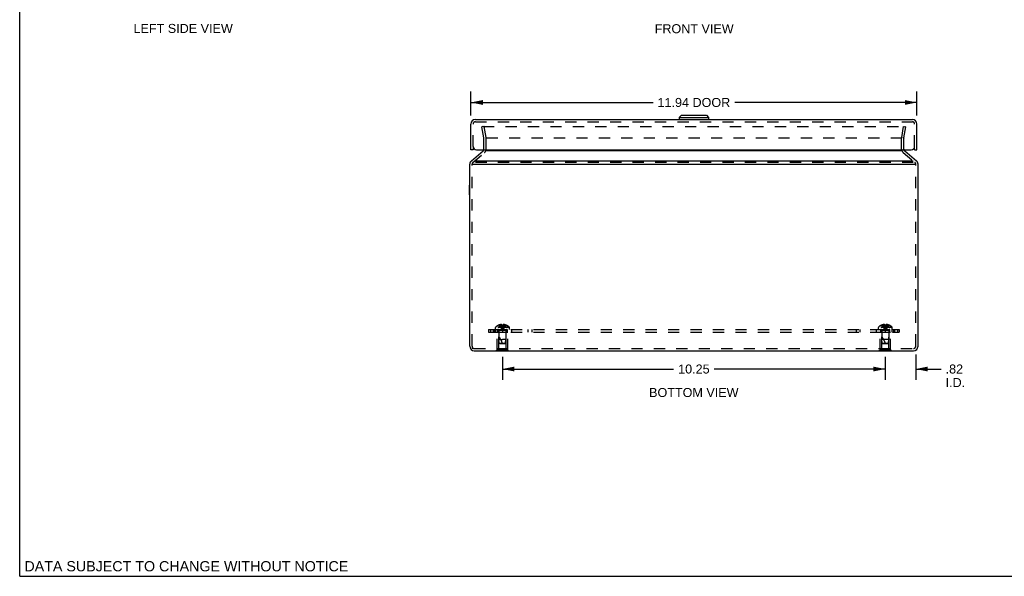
# Model space of a CAD drawing. Header units: inches. Extents: x 0 to 54.6, y 0 to 35.4.
# Tile 1 of 19: x 0 to 26.4, y 0 to 14.9. Entities that reach past the tile are written whole.
import ezdxf

# ---------------------------------------------------------------- set-up
doc = ezdxf.new("R2010")
doc.units = ezdxf.units.IN
doc.header["$LTSCALE"] = 3.005357
doc.header["$MEASUREMENT"] = 0
doc.linetypes.add('HIDDEN', pattern=[0.2, 0.1, -0.1])
doc.layers.get('0').update_dxf_attribs({"linetype": 'CONTINUOUS'})
for name, color, linetype in [('DEFAULT_2', 8, 'HIDDEN'), ('DIMENSIONS', 7, 'CONTINUOUS'), ('DOOR_ASSEMBLY', 7, 'CONTINUOUS'), ('SUBPANEL', 7, 'CONTINUOUS')]:
    doc.layers.add(name, color=color, linetype=linetype)
doc.styles.get("Standard").update_dxf_attribs({"font": 'arial.ttf'})
doc.dimstyles.new('DIMSTYLE_1', dxfattribs={"dimtxt": 0.241071, "dimasz": 0.321429, "dimexe": 0.09, "dimexo": 0.07, "dimgap": 0.0375, "dimtad": 0, "dimtih": 1, "dimtoh": 1, "dimzin": 4, "dimdsep": 46, "dimtxsty": 'Standard', "dimblk": '_FILLED', "dimblk1": '_FILLED', "dimblk2": '_FILLED', "dimcen": 0.09, "dimadec": 3, "dimazin": 1, "dimtfac": 1, "dimtdec": 3, "dimtofl": 0, "dimtmove": 0, "dimatfit": 3, "dimldrblk": '_FILLED', "dimfxl": 0, "dimtolj": 1, "dimtzin": 4, "dimarcsym": 0})

# ---------------------------------------------------------------- blocks, each defined once
blk = doc.blocks.new('_FILLED')
at = {"color": 0, "linetype": 'ByBlock'}
blk.add_solid([(0, 0), (-1, 0.2), (-1, -0.2)], dxfattribs=at)
blk = doc.blocks.new('*D5')
at = {"layer": 'DIMENSIONS', "color": 2, "linetype": 'Continuous'}
for p, q in [((23.175, 5.811), (23.175, 5.257)), ((23.99, 5.931), (23.99, 5.257)), ((23.175, 5.546), (22.532, 5.546)), ((23.99, 5.546), (24.668, 5.546))]:
    blk.add_line(p, q, dxfattribs=at)
at = {"layer": 'DIMENSIONS', "color": 2, "linetype": 'Continuous', "xscale": 0.3214285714, "yscale": 0.3214285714, "zscale": 0.3214285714}
blk.add_blockref('_FILLED', (23.175, 5.546), dxfattribs=at)
at = {"layer": 'DIMENSIONS', "color": 2, "linetype": 'Continuous', "xscale": 0.3214285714, "yscale": 0.3214285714, "zscale": 0.3214285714, "rotation": 180}
blk.add_blockref('_FILLED', (23.99, 5.546), dxfattribs=at)
at = {"layer": 'DIMENSIONS', "color": 2, "linetype": 'Continuous', "insert": (24.789, 5.667), "char_height": 0.2411, "width": 0.52247, "attachment_point": 1, "line_spacing_factor": 0.9}
blk.add_mtext('.82\\PI.D.', dxfattribs=at)
blk = doc.blocks.new('*D11')
at = {"layer": 'DIMENSIONS', "color": 2, "linetype": 'Continuous'}
for p, q in [((12.925, 5.871), (12.925, 5.257)), ((23.175, 5.871), (23.175, 5.257)), ((12.925, 5.546), (17.508, 5.546)), ((23.175, 5.546), (18.592, 5.546))]:
    blk.add_line(p, q, dxfattribs=at)
at = {"layer": 'DIMENSIONS', "color": 2, "linetype": 'Continuous', "xscale": 0.3214285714, "yscale": 0.3214285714, "zscale": 0.3214285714, "rotation": 180}
blk.add_blockref('_FILLED', (12.925, 5.546), dxfattribs=at)
at = {"layer": 'DIMENSIONS', "color": 2, "linetype": 'Continuous', "xscale": 0.3214285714, "yscale": 0.3214285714, "zscale": 0.3214285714}
blk.add_blockref('_FILLED', (23.175, 5.546), dxfattribs=at)
at = {"layer": 'DIMENSIONS', "color": 2, "linetype": 'Continuous', "insert": (18.05, 5.667), "char_height": 0.2411, "width": 0.84241, "attachment_point": 2, "line_spacing_factor": 0.9}
blk.add_mtext('10.25', dxfattribs=at)
blk = doc.blocks.new('*D14')
at = {"layer": 'DIMENSIONS', "color": 2, "linetype": 'Continuous'}
for p, q in [((12.08, 12.326), (12.08, 12.968)), ((24.02, 12.326), (24.02, 12.968)), ((12.08, 12.679), (16.957, 12.679)), ((24.02, 12.679), (19.143, 12.679))]:
    blk.add_line(p, q, dxfattribs=at)
at = {"layer": 'DIMENSIONS', "color": 2, "linetype": 'Continuous', "xscale": 0.3214285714, "yscale": 0.3214285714, "zscale": 0.3214285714, "rotation": 180}
blk.add_blockref('_FILLED', (12.08, 12.679), dxfattribs=at)
at = {"layer": 'DIMENSIONS', "color": 2, "linetype": 'Continuous', "xscale": 0.3214285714, "yscale": 0.3214285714, "zscale": 0.3214285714}
blk.add_blockref('_FILLED', (24.02, 12.679), dxfattribs=at)
at = {"layer": 'DIMENSIONS', "color": 2, "linetype": 'Continuous', "insert": (18.05, 12.799), "char_height": 0.2411, "width": 1.9447, "attachment_point": 2, "line_spacing_factor": 0.9}
blk.add_mtext('11.94 DOOR', dxfattribs=at)

msp = doc.modelspace()

# ---------------------------------------------------------------- linework, layer by layer
at = {"color": 7, "linetype": 'Continuous'}
for p, q in [((0, 0), (0, 35.357)), ((23.988, 11.029), (23.99, 11.029)), ((12.046, 10.207), (12.046, 10.463)), ((12.046, 10.463), (12.05, 10.463)), ((12.046, 10.207), (12.05, 10.207)), ((12.128, 6.088), (12.128, 6.103)), ((12.769, 6.032), (12.769, 6.036)), ((13.081, 6.032), (12.769, 6.032)), ((12.925, 6.032), (12.925, 6.036)), ((13.081, 6.032), (13.081, 6.036)), ((23.019, 6.032), (23.019, 6.036)), ((23.331, 6.032), (23.019, 6.032)), ((23.175, 6.032), (23.175, 6.036)), ((23.331, 6.032), (23.331, 6.036)), ((0, 0), (54.643, 0))]:
    msp.add_line(p, q, dxfattribs=at)
at = {"color": 3, "linetype": 'Continuous'}
for p, q in [((12.093, 11.121), (12.406, 11.384)), ((23.611, 11.384), (12.489, 11.384)), ((23.694, 11.384), (24.007, 11.121)), ((12.175, 11.121), (23.924, 11.121)), ((12.05, 6.156), (12.05, 11.029)), ((12.112, 11.029), (23.988, 11.029)), ((24.05, 6.156), (24.05, 11.029)), ((12.17, 6.036), (23.93, 6.036))]:
    msp.add_line(p, q, dxfattribs=at)
for centre, radius, start, end in [((12.368, 11.43), 0.06, 310, 341.6662), ((23.732, 11.43), 0.06, 198.3338, 230), ((12.17, 11.029), 0.12, 130, 180), ((23.93, 11.029), 0.12, 0, 50), ((12.17, 6.156), 0.12, 180, 270), ((23.93, 6.156), 0.12, 270, 360)]:
    msp.add_arc(centre, radius, start, end, dxfattribs=at)
at = {"layer": 'DEFAULT_2', "color": 8, "linetype": 'HIDDEN'}
for p, q in [((12.433, 12.036), (12.374, 12.026)), ((12.427, 11.729), (12.374, 12.026)), ((12.404, 12.036), (23.696, 12.036)), ((12.486, 11.739), (12.433, 12.036)), ((23.614, 11.739), (23.666, 12.036)), ((23.666, 12.036), (23.725, 12.026)), ((23.673, 11.729), (23.725, 12.026)), ((12.428, 11.43), (12.428, 11.719)), ((12.488, 11.43), (12.488, 11.719)), ((12.499, 11.729), (23.6, 11.729)), ((23.612, 11.43), (23.612, 11.719)), ((23.672, 11.43), (23.672, 11.719)), ((12.131, 11.075), (12.445, 11.338)), ((23.655, 11.338), (23.968, 11.075)), ((23.924, 11.075), (12.175, 11.075)), ((12.11, 11.01), (12.11, 11.029)), ((12.11, 6.182), (12.11, 11.01)), ((23.99, 11.01), (23.99, 11.029)), ((23.99, 6.182), (23.99, 11.01)), ((12.738, 6.607), (12.738, 6.654)), ((13.111, 6.654), (12.738, 6.654)), ((12.738, 6.607), (13.111, 6.607)), ((13.105, 6.668), (12.745, 6.668)), ((12.825, 6.72), (12.826, 6.72)), ((12.827, 6.72), (12.826, 6.72)), ((12.909, 6.72), (12.827, 6.72)), ((12.856, 6.72), (12.856, 6.73)), ((12.89, 6.72), (12.89, 6.735)), ((12.909, 6.72), (12.909, 6.73)), ((12.909, 6.72), (12.912, 6.698)), ((12.909, 6.72), (12.909, 6.72)), ((12.909, 6.72), (12.912, 6.72)), ((12.912, 6.698), (12.914, 6.676)), ((12.914, 6.677), (12.916, 6.656)), ((12.916, 6.656), (12.919, 6.635)), ((12.922, 6.72), (12.925, 6.72)), ((12.925, 6.72), (12.927, 6.72)), ((12.94, 6.72), (12.938, 6.698)), ((12.938, 6.72), (12.94, 6.72)), ((12.94, 6.73), (12.94, 6.72)), ((12.94, 6.72), (12.94, 6.72)), ((13.023, 6.72), (12.94, 6.72)), ((12.96, 6.72), (12.96, 6.735)), ((12.993, 6.72), (12.993, 6.73)), ((13.024, 6.72), (13.023, 6.72)), ((13.024, 6.72), (13.024, 6.72)), ((13.111, 6.607), (13.111, 6.654)), ((23.361, 6.654), (22.988, 6.654)), ((22.988, 6.607), (22.988, 6.654)), ((22.988, 6.607), (23.361, 6.607)), ((23.355, 6.668), (22.995, 6.668)), ((23.076, 6.72), (23.075, 6.72)), ((23.077, 6.72), (23.076, 6.72)), ((23.159, 6.72), (23.077, 6.72)), ((23.106, 6.72), (23.106, 6.73)), ((23.14, 6.72), (23.14, 6.735)), ((23.159, 6.72), (23.159, 6.73)), ((23.162, 6.72), (23.159, 6.72)), ((23.159, 6.72), (23.162, 6.698)), ((23.159, 6.72), (23.159, 6.72)), ((23.162, 6.698), (23.164, 6.676)), ((23.164, 6.677), (23.166, 6.656)), ((23.166, 6.656), (23.169, 6.635)), ((23.175, 6.72), (23.172, 6.72)), ((23.177, 6.72), (23.175, 6.72)), ((23.19, 6.72), (23.188, 6.72)), ((23.19, 6.72), (23.188, 6.698)), ((23.19, 6.73), (23.19, 6.72)), ((23.273, 6.72), (23.19, 6.72)), ((23.19, 6.72), (23.19, 6.72)), ((23.21, 6.72), (23.21, 6.735)), ((23.243, 6.72), (23.243, 6.73)), ((23.274, 6.72), (23.273, 6.72)), ((23.274, 6.72), (23.274, 6.72)), ((23.361, 6.607), (23.361, 6.654)), ((12.785, 6.053), (12.785, 6.532)), ((12.785, 6.532), (13.065, 6.532)), ((12.83, 6.522), (12.82, 6.532)), ((12.83, 6.095), (12.83, 6.522)), ((13.02, 6.522), (12.83, 6.522)), ((12.831, 6.579), (12.831, 6.332)), ((13.019, 6.579), (12.831, 6.579)), ((12.84, 6.242), (12.831, 6.332)), ((12.831, 6.332), (12.925, 6.332)), ((13.019, 6.332), (12.925, 6.332)), ((13.01, 6.242), (13.019, 6.332)), ((13.019, 6.579), (13.019, 6.332)), ((13.02, 6.522), (13.03, 6.532)), ((13.02, 6.095), (13.02, 6.522)), ((13.065, 6.053), (13.065, 6.532)), ((23.035, 6.532), (23.315, 6.532)), ((23.035, 6.053), (23.035, 6.532)), ((23.08, 6.522), (23.07, 6.532)), ((23.27, 6.522), (23.08, 6.522)), ((23.08, 6.095), (23.08, 6.522)), ((23.269, 6.579), (23.081, 6.579)), ((23.081, 6.579), (23.081, 6.332)), ((23.269, 6.332), (23.081, 6.332)), ((23.09, 6.242), (23.081, 6.332)), ((23.26, 6.242), (23.269, 6.332)), ((23.269, 6.579), (23.269, 6.332)), ((23.27, 6.522), (23.28, 6.532)), ((23.27, 6.095), (23.27, 6.522)), ((23.315, 6.053), (23.315, 6.532)), ((12.11, 6.156), (12.11, 6.182)), ((12.17, 6.096), (23.93, 6.096)), ((12.83, 6.095), (13.02, 6.095)), ((12.851, 6.232), (12.84, 6.242)), ((12.84, 6.242), (13.01, 6.242)), ((12.851, 6.232), (12.999, 6.232)), ((12.999, 6.232), (13.01, 6.242)), ((23.08, 6.095), (23.27, 6.095)), ((23.09, 6.242), (23.26, 6.242)), ((23.101, 6.232), (23.09, 6.242)), ((23.101, 6.232), (23.249, 6.232)), ((23.249, 6.232), (23.26, 6.242)), ((23.99, 6.156), (23.99, 6.182)), ((12.769, 6.036), (12.769, 6.053)), ((13.081, 6.053), (12.769, 6.053)), ((12.925, 6.036), (12.925, 6.053)), ((13.081, 6.036), (13.081, 6.053)), ((23.331, 6.053), (23.019, 6.053)), ((23.019, 6.036), (23.019, 6.053)), ((23.175, 6.036), (23.175, 6.053)), ((23.331, 6.036), (23.331, 6.053))]:
    msp.add_line(p, q, dxfattribs=at)
for points in [[(12.404, 12.036), (12.403, 12.036), (12.402, 12.036), (12.402, 12.036), (12.401, 12.036), (12.401, 12.036), (12.4, 12.035), (12.4, 12.035), (12.399, 12.035), (12.399, 12.034), (12.398, 12.034), (12.398, 12.034), (12.397, 12.033), (12.397, 12.033), (12.397, 12.032), (12.396, 12.031), (12.396, 12.031), (12.396, 12.03)], [(12.396, 12.03), (12.396, 12.03), (12.396, 12.029), (12.396, 12.028)], [(12.396, 12.028), (12.396, 12.028), (12.396, 12.028), (12.396, 12.027)], [(23.696, 12.036), (23.697, 12.036), (23.697, 12.036), (23.698, 12.036), (23.699, 12.036), (23.699, 12.036), (23.7, 12.035), (23.7, 12.035), (23.701, 12.035), (23.701, 12.034), (23.702, 12.034), (23.702, 12.034), (23.703, 12.033), (23.703, 12.033), (23.703, 12.032), (23.703, 12.031), (23.704, 12.031), (23.704, 12.03), (23.704, 12.03), (23.704, 12.029), (23.704, 12.028)], [(23.704, 12.028), (23.704, 12.028), (23.704, 12.028), (23.704, 12.027)], [(12.826, 6.72), (12.839, 6.698), (12.854, 6.676), (12.87, 6.656), (12.887, 6.635), (12.905, 6.615), (12.925, 6.596)], [(12.89, 6.735), (12.886, 6.735), (12.882, 6.735), (12.877, 6.734), (12.873, 6.734), (12.869, 6.733), (12.865, 6.732), (12.861, 6.731), (12.856, 6.73)], [(12.856, 6.72), (12.866, 6.698), (12.876, 6.677), (12.887, 6.656), (12.899, 6.635), (12.911, 6.616), (12.925, 6.596)], [(12.909, 6.73), (12.907, 6.731), (12.904, 6.732), (12.902, 6.733), (12.899, 6.734), (12.897, 6.734), (12.895, 6.735), (12.892, 6.735), (12.89, 6.735)], [(12.89, 6.72), (12.895, 6.698), (12.9, 6.677), (12.906, 6.656), (12.912, 6.635), (12.918, 6.616), (12.925, 6.596)], [(12.925, 6.72), (12.922, 6.72), (12.92, 6.72), (12.917, 6.72), (12.915, 6.72), (12.912, 6.72), (12.909, 6.72)], [(12.915, 6.72), (12.917, 6.72), (12.92, 6.72)], [(12.919, 6.635), (12.922, 6.615), (12.925, 6.596)], [(12.919, 6.635), (12.922, 6.616), (12.925, 6.596)], [(12.96, 6.72), (12.955, 6.698), (12.95, 6.677), (12.944, 6.656), (12.938, 6.635), (12.932, 6.616), (12.925, 6.596)], [(12.993, 6.72), (12.984, 6.698), (12.974, 6.677), (12.963, 6.656), (12.951, 6.635), (12.938, 6.616), (12.925, 6.596)], [(13.024, 6.72), (13.01, 6.698), (12.996, 6.676), (12.98, 6.656), (12.963, 6.635), (12.944, 6.615), (12.925, 6.596)], [(12.94, 6.72), (12.938, 6.72), (12.935, 6.72), (12.933, 6.72), (12.93, 6.72), (12.927, 6.72), (12.925, 6.72)], [(12.938, 6.698), (12.936, 6.676), (12.933, 6.656), (12.931, 6.635), (12.928, 6.615), (12.925, 6.596)], [(12.936, 6.677), (12.933, 6.656), (12.931, 6.635), (12.928, 6.616), (12.925, 6.596)], [(12.93, 6.72), (12.933, 6.72), (12.935, 6.72)], [(12.96, 6.735), (12.957, 6.735), (12.955, 6.735), (12.953, 6.734), (12.95, 6.734), (12.948, 6.733), (12.945, 6.732), (12.943, 6.731), (12.94, 6.73)], [(12.993, 6.73), (12.989, 6.731), (12.985, 6.732), (12.981, 6.733), (12.977, 6.734), (12.972, 6.734), (12.968, 6.735), (12.964, 6.735), (12.96, 6.735)], [(23.076, 6.72), (23.089, 6.698), (23.104, 6.676), (23.12, 6.656), (23.137, 6.635), (23.155, 6.615), (23.175, 6.596)], [(23.14, 6.735), (23.136, 6.735), (23.132, 6.735), (23.127, 6.734), (23.123, 6.734), (23.119, 6.733), (23.115, 6.732), (23.111, 6.731), (23.106, 6.73)], [(23.106, 6.72), (23.116, 6.698), (23.126, 6.677), (23.137, 6.656), (23.149, 6.635), (23.161, 6.616), (23.175, 6.596)], [(23.159, 6.73), (23.157, 6.731), (23.154, 6.732), (23.152, 6.733), (23.149, 6.734), (23.147, 6.734), (23.145, 6.735), (23.142, 6.735), (23.14, 6.735)], [(23.14, 6.72), (23.145, 6.698), (23.15, 6.677), (23.156, 6.656), (23.162, 6.635), (23.168, 6.616), (23.175, 6.596)], [(23.159, 6.72), (23.162, 6.72), (23.165, 6.72), (23.167, 6.72), (23.17, 6.72), (23.172, 6.72), (23.175, 6.72)], [(23.17, 6.72), (23.167, 6.72), (23.165, 6.72)], [(23.169, 6.635), (23.172, 6.615), (23.175, 6.596)], [(23.169, 6.635), (23.172, 6.616), (23.175, 6.596)], [(23.175, 6.72), (23.177, 6.72), (23.18, 6.72), (23.183, 6.72), (23.185, 6.72), (23.188, 6.72), (23.19, 6.72)], [(23.21, 6.72), (23.205, 6.698), (23.2, 6.677), (23.194, 6.656), (23.188, 6.635), (23.182, 6.616), (23.175, 6.596)], [(23.243, 6.72), (23.234, 6.698), (23.224, 6.677), (23.213, 6.656), (23.201, 6.635), (23.188, 6.616), (23.175, 6.596)], [(23.274, 6.72), (23.26, 6.698), (23.246, 6.676), (23.23, 6.656), (23.213, 6.635), (23.194, 6.615), (23.175, 6.596)], [(23.188, 6.698), (23.186, 6.676), (23.183, 6.656), (23.181, 6.635), (23.178, 6.615), (23.175, 6.596)], [(23.186, 6.677), (23.183, 6.656), (23.181, 6.635), (23.178, 6.616), (23.175, 6.596)], [(23.185, 6.72), (23.183, 6.72), (23.18, 6.72)], [(23.21, 6.735), (23.207, 6.735), (23.205, 6.735), (23.203, 6.734), (23.2, 6.734), (23.198, 6.733), (23.195, 6.732), (23.193, 6.731), (23.19, 6.73)], [(23.243, 6.73), (23.239, 6.731), (23.235, 6.732), (23.231, 6.733), (23.227, 6.734), (23.222, 6.734), (23.218, 6.735), (23.214, 6.735), (23.21, 6.735)]]:
    msp.add_lwpolyline(points, dxfattribs=at)
for centre, radius, start, end in [((12.368, 11.719), 0.06, 0, 10), ((12.368, 11.719), 0.12, 0, 10), ((23.732, 11.719), 0.12, 170, 180), ((23.732, 11.719), 0.06, 170, 180), ((12.368, 11.43), 0.06, 341.6662, 360), ((12.368, 11.43), 0.12, 310, 360), ((23.732, 11.43), 0.12, 180, 230), ((23.732, 11.43), 0.06, 180, 198.3338), ((12.17, 11.029), 0.06, 130, 180), ((23.93, 11.029), 0.06, 0, 50), ((12.758, 6.654), 0.02, 133.5138, 180), ((12.925, 6.478), 0.262, 112.3613, 133.5138), ((12.803, 6.579), 0.0282, 0, 90), ((12.925, 6.478), 0.261, 105.1941, 112.0894), ((12.925, 6.478), 0.261, 67.9106, 74.8059), ((13.047, 6.579), 0.0282, 90, 180), ((12.925, 6.478), 0.262, 46.4862, 67.6387), ((13.091, 6.654), 0.02, 0, 46.4862), ((23.008, 6.654), 0.02, 133.5138, 180), ((23.175, 6.478), 0.262, 112.3613, 133.5138), ((23.053, 6.579), 0.0282, 0, 90), ((23.175, 6.478), 0.261, 105.1941, 112.0894), ((23.175, 6.478), 0.261, 67.9106, 74.8059), ((23.297, 6.579), 0.0282, 90, 180), ((23.175, 6.478), 0.262, 46.4862, 67.6387), ((23.341, 6.654), 0.02, 0, 46.4862), ((12.38, 6.062), 0.571, 17.3354, 37.8138), ((22.63, 6.062), 0.571, 17.3354, 37.8138), ((12.17, 6.156), 0.06, 180, 270), ((23.93, 6.156), 0.06, 270, 360)]:
    msp.add_arc(centre, radius, start, end, dxfattribs=at)
at = {"layer": 'DOOR_ASSEMBLY', "color": 3, "linetype": 'Continuous'}
for p, q in [((12.2, 12.221), (23.9, 12.221)), ((12.08, 11.411), (12.08, 12.101)), ((24.02, 11.411), (24.02, 12.101)), ((12.23, 11.411), (23.87, 11.411))]:
    msp.add_line(p, q, dxfattribs=at)
at = {"layer": 'DOOR_ASSEMBLY', "color": 8, "linetype": 'HIDDEN'}
for p, q in [((12.2, 12.161), (23.9, 12.161)), ((12.14, 11.501), (12.14, 12.101)), ((23.96, 11.501), (23.96, 12.101)), ((12.14, 11.501), (12.14, 11.411)), ((23.96, 11.411), (23.96, 11.501))]:
    msp.add_line(p, q, dxfattribs=at)
at = {"layer": 'DOOR_ASSEMBLY', "color": 7, "linetype": 'Continuous'}
for p, q in [((13.762, 12.225), (13.762, 12.221)), ((13.762, 12.225), (14.018, 12.225)), ((14.018, 12.225), (14.018, 12.221)), ((17.715, 12.339), (17.656, 12.28)), ((17.656, 12.28), (17.656, 12.221)), ((17.656, 12.28), (18.444, 12.28)), ((17.715, 12.339), (18.385, 12.339)), ((18.385, 12.339), (18.444, 12.28)), ((18.444, 12.28), (18.444, 12.221)), ((12.14, 11.411), (12.08, 11.411)), ((23.96, 11.411), (24.02, 11.411))]:
    msp.add_line(p, q, dxfattribs=at)
at = {"layer": 'DOOR_ASSEMBLY', "color": 3, "linetype": 'Continuous'}
for centre, radius, start, end in [((12.2, 12.101), 0.12, 90, 180), ((23.9, 12.101), 0.12, 0, 90), ((12.23, 11.501), 0.09, 180, 270), ((23.87, 11.501), 0.09, 270, 360)]:
    msp.add_arc(centre, radius, start, end, dxfattribs=at)
at = {"layer": 'DOOR_ASSEMBLY', "color": 8, "linetype": 'HIDDEN'}
for centre, start, end in [((12.2, 12.101), 90, 180), ((23.9, 12.101), 0, 90)]:
    msp.add_arc(centre, 0.06, start, end, dxfattribs=at)
at = {"layer": 'SUBPANEL', "color": 8, "linetype": 'HIDDEN'}
for p, q in [((12.55, 6.607), (12.55, 6.532)), ((12.55, 6.607), (23.55, 6.607)), ((12.602, 6.607), (12.602, 6.532)), ((12.675, 6.607), (12.675, 6.532)), ((12.704, 6.607), (12.704, 6.532)), ((12.744, 6.532), (12.744, 6.607)), ((12.8, 6.532), (12.8, 6.607)), ((12.816, 6.532), (12.816, 6.607)), ((12.925, 6.607), (12.925, 6.532)), ((13.034, 6.532), (13.034, 6.607)), ((13.05, 6.607), (13.05, 6.532)), ((13.167, 6.607), (13.167, 6.532)), ((13.606, 6.607), (13.606, 6.532)), ((13.708, 6.607), (13.708, 6.532)), ((22.392, 6.607), (22.392, 6.532)), ((22.493, 6.607), (22.493, 6.532)), ((22.933, 6.607), (22.933, 6.532)), ((23.05, 6.607), (23.05, 6.532)), ((23.066, 6.532), (23.066, 6.607)), ((23.175, 6.607), (23.175, 6.532)), ((23.284, 6.532), (23.284, 6.607)), ((23.3, 6.532), (23.3, 6.607)), ((23.356, 6.532), (23.356, 6.607)), ((23.396, 6.607), (23.396, 6.532)), ((23.425, 6.607), (23.425, 6.532)), ((23.498, 6.607), (23.498, 6.532)), ((23.55, 6.607), (23.55, 6.532)), ((12.55, 6.532), (23.55, 6.532))]:
    msp.add_line(p, q, dxfattribs=at)

# ---------------------------------------------------------------- texts
at = {"layer": 'DIMENSIONS', "color": 2, "linetype": 'Continuous', "attachment_point": 2, "line_spacing_factor": 0.9}
for s, insert, char_height, width in [('LEFT SIDE VIEW', (4.377, 14.78), 0.24107, 2.65089), ('FRONT VIEW', (18.058, 14.773), 0.2411, 2.1096), ('BOTTOM VIEW', (18.048, 5.038), 0.24107, 2.38921), ('DATA SUBJECT TO CHANGE WITHOUT NOTICE', (4.462, 0.406), 0.27321, 8.65551)]:
    msp.add_mtext(s, dxfattribs=dict(at, insert=insert, char_height=char_height, width=width))

# ---------------------------------------------------------------- dimensions: what is measured, and where the dimension line sits
at = {"layer": 'DIMENSIONS', "color": 2, "linetype": 'Continuous'}
dim = msp.add_linear_dim(base=(24.02, 12.679), p1=(12.08, 12.256), p2=(24.02, 12.256), text='<> DOOR', dimstyle='DIMSTYLE_1', dxfattribs=at)
dim.commit()
dim.dimension.update_dxf_attribs({"geometry": '*D14', "text_midpoint": (18.05, 12.679), "dimtype": 160})
dim = msp.add_linear_dim(base=(12.925, 5.546), p1=(23.175, 5.941), p2=(12.925, 5.941), angle=180, dimstyle='DIMSTYLE_1', dxfattribs=at)
dim.commit()
dim.dimension.update_dxf_attribs({"geometry": '*D11', "text_midpoint": (18.061, 5.545), "dimtype": 160})
dim = msp.add_linear_dim(base=(23.174886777, 5.546077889), p1=(23.989886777, 6.001006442), p2=(23.174886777, 5.186792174), angle=180, text='<>\\PI.D.', dimstyle='DIMSTYLE_1', dxfattribs=at)
dim.commit()
dim.dimension.update_dxf_attribs({"geometry": '*D5', "text_midpoint": (25.050141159, 5.365274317), "dimtype": 160})

doc.saveas('drawing.dxf')
